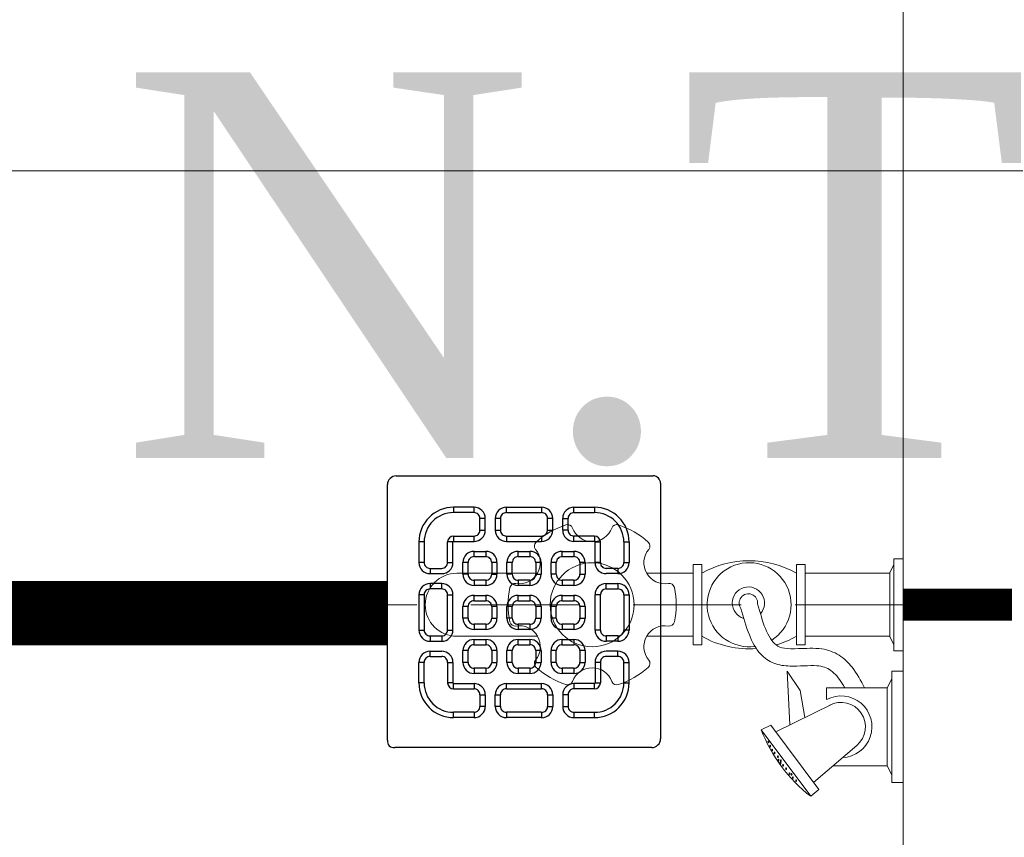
# Model space of a CAD drawing. Header units: inches. Extents: x 105152 to 158499, y 12149 to 30915.
# Tile 225 of 256: x 127259 to 127275, y 21508 to 21521. Entities that reach past the tile are written whole.
import ezdxf

# ---------------------------------------------------------------- set-up
doc = ezdxf.new("R2010")
doc.units = ezdxf.units.IN
doc.header["$MEASUREMENT"] = 0
doc.linetypes.add('DASHED2', pattern=[0.375, 0.25, -0.125])
for name, color, linetype, lineweight in [('AR - PLAN', 251, 'Continuous', 5), ('CENTER', 46, 'DASHED2', 9), ('DRAINAGE ', 7, 'Continuous', 9), ('FC', 1, 'Continuous', 9), ('HVAC SERVICE', 1, 'Continuous', 35), ('HVAC TEXT PP', 104, 'Continuous', 20), ('PD_BRICK WALL_115', 134, 'Continuous', 30), ('PD_FIXTURE', 21, 'Continuous', 25), ('PL. FICTURE', 4, 'Continuous', 25), ('PP- 75DIA Soil Waste Sewer pipe', 90, 'Continuous', 9), ('PP-Domestic  Cold Water Supply', 5, 'Continuous', 25), ('PP-TEXT', 7, 'Continuous', 40), ('PP-WWP', 3, 'Continuous', 25), ('WATER SUPPLY ', 7, 'Continuous', 9)]:
    doc.layers.add(name, color=color, linetype=linetype, lineweight=lineweight)
doc.styles.add('Arial', font='GOTHIC.TTF')
doc.styles.get("Standard").update_dxf_attribs({"font": 'arial.ttf', "height": 6})

# ---------------------------------------------------------------- blocks, each defined once
blk = doc.blocks.new('HVAC SERVICE')
at = {"layer": 'HVAC TEXT PP', "insert": (996.6047259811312, -63.71656856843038), "char_height": 6, "attachment_point": 1, "bg_fill": 2}
blk.add_mtext_dynamic_manual_height_columns('\\pxqc;150X150MM\\P200 CFM EACH', width=135.3111622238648, gutter_width=50, heights=[-16], dxfattribs=at)
blk = doc.blocks.new('FOSSIL-PP')
at = {"layer": 'CENTER', "lineweight": 5, "ltscale": 5}
blk.add_line((-0.1272366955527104, 0), (19.81248661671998, -1.77635683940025e-15), dxfattribs=at)
at = {"layer": 'FC', "color": 4, "lineweight": 5}
for p, q in [((-0.0174283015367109, 0.5321163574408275), (-0.1272366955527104, 0.5321163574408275)), ((-0.1272366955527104, -0.5321163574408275), (-0.1272366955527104, 0.5321163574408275)), ((-0.0174283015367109, 0.4597780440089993), (-0.0174283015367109, 0.5321163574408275)), ((0.0268858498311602, 0.371520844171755), (-0.0174283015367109, 0.4597780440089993)), ((1.007600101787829, -0.4645000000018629), (1.007600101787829, 0.4645000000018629)), ((1.007600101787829, 0.4645000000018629), (1.107600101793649, 0.4645000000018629)), ((1.107600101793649, -0.4645000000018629), (1.107600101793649, 0.4645000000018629)), ((2.202779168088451, -0.4645000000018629), (2.202779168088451, 0.4645000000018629)), ((2.202779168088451, 0.4645000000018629), (2.302779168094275, 0.4645000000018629)), ((2.302779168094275, -0.4645000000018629), (2.302779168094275, 0.4645000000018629)), ((0.0268858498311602, -0.371520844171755), (0.0268858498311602, 0.371520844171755)), ((0.0268858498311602, 0.3644999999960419), (1.007600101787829, 0.3644999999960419)), ((2.302779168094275, 0.3644999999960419), (2.839486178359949, 0.3644999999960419)), ((4.102151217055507, 0.3644999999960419), (5.037211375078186, 0.3644999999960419)), ((0.0268858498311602, -0.371520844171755), (-0.0174283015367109, -0.4597780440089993)), ((0.0268858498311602, -0.3644999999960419), (1.007600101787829, -0.3644999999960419)), ((2.302779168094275, -0.3644999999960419), (2.839486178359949, -0.3644999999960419)), ((4.102151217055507, -0.3644999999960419), (5.037211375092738, -0.3644999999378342)), ((-0.0174283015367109, -0.5321163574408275), (-0.1272366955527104, -0.5321163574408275)), ((-0.0174283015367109, -0.4597780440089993), (-0.0174283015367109, -0.5321163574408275)), ((1.007600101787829, -0.4645000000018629), (1.107600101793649, -0.4645000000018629)), ((2.202779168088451, -0.4645000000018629), (2.302779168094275, -0.4645000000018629)), ((0.0056314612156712, -0.7675510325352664), (-0.1272366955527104, -0.7675510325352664)), ((-0.1272366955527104, -2.055272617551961), (-0.1272366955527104, -0.7675510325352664)), ((0.0056314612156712, -0.855080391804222), (0.0056314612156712, -0.7675510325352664)), ((0.0592515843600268, -0.9618716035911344), (0.0056314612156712, -0.855080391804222)), ((0.0592515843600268, -0.9618716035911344), (0.7590317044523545, -0.9618716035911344)), ((0.0592515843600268, -1.860952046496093), (0.0592515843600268, -0.9618716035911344)), ((0.7590317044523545, -1.09644180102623), (0.7590317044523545, -0.9618716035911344)), ((0.0592515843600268, -1.860952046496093), (0.0056314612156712, -1.967743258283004)), ((0.0592515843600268, -1.860952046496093), (0.6832797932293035, -1.860952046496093)), ((0.0056314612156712, -1.967743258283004), (0.0056314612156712, -2.055272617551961)), ((0.0056314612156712, -2.055272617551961), (-0.1272366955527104, -2.055272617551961))]:
    blk.add_line(p, q, dxfattribs=at)
at = {"layer": 'FC', "color": 4, "lineweight": 5, "ltscale": 5}
for p, q in [((-0.0174283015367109, -0.4597780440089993), (-0.0174283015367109, 0.4597780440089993)), ((0.0056314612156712, -1.967743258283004), (0.0056314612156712, -0.855080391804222)), ((0.756669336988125, -1.044460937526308), (0.7590317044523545, -1.045622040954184)), ((0.7032961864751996, -1.153053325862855), (1.345810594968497, -1.468849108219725)), ((0.8500165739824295, -2.136316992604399), (1.404570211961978, -1.393042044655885)), ((0.9421114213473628, -2.215223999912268), (1.515030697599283, -1.447333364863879)), ((1.404570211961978, -1.393042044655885), (1.515030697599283, -1.447333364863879)), ((0.4109507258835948, -1.627620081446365), (0.9089827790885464, -2.054334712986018)), ((0.8500165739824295, -2.136316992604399), (0.9421114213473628, -2.215223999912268))]:
    blk.add_line(p, q, dxfattribs=at)
blk.add_lwpolyline([(1.182830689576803, -1.388744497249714), (1.215305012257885, -0.7677019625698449), (1.065066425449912, -0.9910633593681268), (1.009257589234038, -1.303433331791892)], dxfattribs=at)
at = {"layer": 'FC', "color": 4, "lineweight": 5}
blk.add_circle((3.470818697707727, 0), 0.4859999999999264, dxfattribs=at)
for centre, radius, start, end in [((3.470818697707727, 0), 0.9719999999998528, 108.194872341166, 131.8051276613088), ((3.186280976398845, 0.8656875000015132), 0.0607499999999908, 20.48731511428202, 108.194872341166), ((3.755356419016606, 0.8656875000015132), 0.0607499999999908, 71.80512765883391, 159.512684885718), ((3.470818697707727, 0), 0.9719999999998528, 48.19487233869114, 71.80512765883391), ((3.470818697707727, 0.9720000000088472), 0.2429999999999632, 200.4873151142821, 339.512684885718), ((2.863380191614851, 0.6792606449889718), 0.0607499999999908, 131.8051276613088, 219.5126848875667), ((4.078257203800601, 0.6792606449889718), 0.0607499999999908, 320.4873151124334, 48.19487233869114), ((2.629042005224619, 0.4860000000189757), 0.2429999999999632, 260.487315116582, 39.51268488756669), ((4.312595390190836, 0.4860000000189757), 0.2429999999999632, 140.4873151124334, 279.512684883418), ((1.655189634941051, -0.6011436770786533), 1.110099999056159, 60.44363985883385, 119.5563601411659), ((1.655189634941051, 0), 0.4859999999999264, 261.9846369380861, 237.5179039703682), ((5.037211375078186, 0), 0.3644999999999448, 270, 90.00000000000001), ((2.57884247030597, 0.1864268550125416), 0.0607499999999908, 80.48731511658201, 168.1948723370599), ((4.362794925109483, 0.1864268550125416), 0.0607499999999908, 11.8051276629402, 99.512684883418), ((1.663356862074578, 0.019724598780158), 0.1067664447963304, 323.8916752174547, 184.9074850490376), ((3.470818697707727, 0), 0.9719999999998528, 168.1948723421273, 191.805127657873), ((3.470818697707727, 0), 0.9719999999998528, 348.1948723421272, 11.80512765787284), ((2.57884247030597, -0.1864268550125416), 0.0607499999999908, 191.8051276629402, 279.512684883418), ((4.362794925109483, -0.1864268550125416), 0.0607499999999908, 260.487315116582, 348.1948723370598), ((2.629042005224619, -0.485999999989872), 0.2429999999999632, 320.4873151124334, 99.512684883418), ((4.312595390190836, -0.485999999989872), 0.2429999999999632, 80.48731511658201, 219.5126848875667), ((1.655189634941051, 0.6011436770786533), 1.110099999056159, 240.443639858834, 253.6648771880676), ((1.655189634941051, 0.6011436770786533), 1.110099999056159, 265.6906675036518, 299.556360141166), ((2.863380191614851, -0.6792606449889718), 0.0607499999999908, 140.4873151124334, 228.1948723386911), ((4.078257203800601, -0.6792606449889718), 0.0607499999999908, 311.8051276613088, 39.51268488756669), ((3.470818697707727, 0), 0.9719999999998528, 228.1948723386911, 251.805127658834), ((3.470818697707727, -0.9719999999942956), 0.2429999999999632, 20.48731511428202, 159.512684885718), ((3.470818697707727, 0), 0.9719999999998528, 288.194872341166, 311.8051276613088), ((3.186280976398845, -0.8656874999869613), 0.0607499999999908, 251.805127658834, 339.512684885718), ((3.755356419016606, -0.8656874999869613), 0.0607499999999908, 200.4873151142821, 288.194872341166), ((0.591334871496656, -1.41141182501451), 0.3568309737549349, 61.96820013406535, 267.3149253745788)]:
    blk.add_arc(centre, radius, start, end, dxfattribs=at)
at = {"layer": 'FC', "color": 4, "lineweight": 5, "ltscale": 5}
for centre, radius, start, end in [((1.663356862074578, 0.019724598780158), 0.186005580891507, 286.731878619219, 221.6454235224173), ((0.591334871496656, -1.41141182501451), 0.2815749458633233, 61.08158018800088, 230.1615081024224), ((-0.1482934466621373, -0.8040071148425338), 1.783400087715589, 307.6921836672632, 338.8549538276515)]:
    blk.add_arc(centre, radius, start, end, dxfattribs=at)
at = {"layer": 'FC', "color": 4, "lineweight": 5, "ltscale": 5, "extrusion": (0, 0, -1)}
for centre in [(1.431698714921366, -1.586550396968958), (1.360139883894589, -1.713467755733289), (1.389038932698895, -1.680440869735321), (1.411674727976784, -1.635234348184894), (1.288045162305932, -1.80297017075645), (1.290883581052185, -1.828659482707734), (1.31629849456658, -1.797133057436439), (1.322144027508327, -1.757246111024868), (1.227641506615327, -1.896363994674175), (1.26271458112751, -1.8564770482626), (1.110794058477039, -2.034480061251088), (1.150113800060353, -2.000021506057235), (1.163933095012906, -1.961689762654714), (1.187732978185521, -1.953256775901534)]:
    blk.add_ellipse(centre, major_axis=(0, -0.0100137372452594), ratio=0.4997253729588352, dxfattribs=at)
at = {"layer": 'FC', "color": 4, "lineweight": 5, "ltscale": 5}
for points, knots in [([(1.556981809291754, 0.0105910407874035), (1.528359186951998, -0.0919207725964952), (1.500283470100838, -0.1913991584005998), (1.43084159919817, -0.362902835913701), (1.388410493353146, -0.4291842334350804), (1.315636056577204, -0.4851731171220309), (1.287835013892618, -0.496514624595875), (1.200692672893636, -0.5098779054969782), (1.145230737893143, -0.5099230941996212), (1.000926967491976, -0.5049856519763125), (0.9079665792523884, -0.4978189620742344), (0.7436043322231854, -0.5206444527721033), (0.6731635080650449, -0.5458565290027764), (0.5561596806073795, -0.6207348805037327), (0.5070196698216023, -0.6690509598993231), (0.4079184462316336, -0.794630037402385), (0.3620819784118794, -0.8763580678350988), (0.321325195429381, -0.9618716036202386)], [0, 0, 0, 0, 0.26912061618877, 0.26912061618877, 0.5604723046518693, 0.5604723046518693, 0.7364074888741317, 0.7364074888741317, 0.9123426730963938, 0.9123426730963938, 1.15594252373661, 1.15594252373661, 1.33829174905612, 1.33829174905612, 1.520640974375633, 1.520640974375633, 1.763355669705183, 1.763355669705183, 1.763355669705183, 1.763355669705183]), ([(1.749613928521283, -0.0431943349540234), (1.720916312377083, -0.1459747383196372), (1.691671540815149, -0.2518033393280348), (1.619002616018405, -0.4309442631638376), (1.578915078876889, -0.5074994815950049), (1.479708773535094, -0.6160808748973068), (1.427712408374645, -0.6544432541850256), (1.307217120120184, -0.6999657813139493), (1.245708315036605, -0.7066800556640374), (1.072397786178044, -0.7121708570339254), (0.9604232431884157, -0.6990702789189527), (0.8027771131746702, -0.7109333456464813), (0.7553888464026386, -0.7275993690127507), (0.6617975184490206, -0.7947304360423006), (0.6179672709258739, -0.8454145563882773), (0.5666459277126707, -0.9265047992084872), (0.5564553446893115, -0.9438200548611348), (0.5464481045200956, -0.9618716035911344)], [0, 0, 0, 0, 0.2698257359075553, 0.2698257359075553, 0.4943752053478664, 0.4943752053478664, 0.6546766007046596, 0.6546766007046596, 0.8149779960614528, 0.8149779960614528, 1.117553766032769, 1.117553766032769, 1.362299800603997, 1.362299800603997, 1.607045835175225, 1.607045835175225, 1.669366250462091, 1.669366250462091, 1.669366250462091, 1.669366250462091])]:
    blk.add_open_spline(points, degree=3, knots=knots, dxfattribs=at)
blk = doc.blocks.new('WATER SUPPLY')
at = {"layer": 'PP-Domestic  Cold Water Supply', "const_width": 0.4999999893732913}
blk.add_lwpolyline([(713.664233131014, 234.7129090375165), (722.6543033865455, 234.7129090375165)], dxfattribs=at)
at = {"layer": 'PL. FICTURE', "ltscale": 30, "xscale": -1.345819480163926, "yscale": 1.345819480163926, "zscale": 1.345819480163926}
blk.add_blockref('FOSSIL-PP', (713.4929955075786, 234.7129090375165), dxfattribs=at)
blk = doc.blocks.new('PP-GRATING')
at = {"linetype": 'Continuous'}
for p, q in [((-49.72758152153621, 52.85331521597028), (49.72758152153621, 52.85331521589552)), ((52.56915760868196, 50.01173912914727), (52.5691576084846, -48.87510869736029)), ((-53.13747282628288, -49.44342391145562), (-53.13747282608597, 49.44342391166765)), ((-27.56328804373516, 40.69137005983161), (-27.56328804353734, 38.6454352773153)), ((-19.60687500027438, 40.69137005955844), (-27.56328705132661, 40.69137005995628)), ((-19.60687500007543, 38.6454352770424), (-27.56328705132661, 38.6454352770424)), ((-19.60687500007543, 38.6454352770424), (-19.60687500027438, 40.69137005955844)), ((-7.103939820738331, 38.64543329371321), (-7.103939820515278, 40.69136807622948)), ((-7.103940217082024, 40.6913679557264), (6.535625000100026, 40.6913679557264)), ((-7.103940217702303, 38.64543317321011), (6.535625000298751, 38.64543317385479)), ((6.535625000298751, 40.6913680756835), (6.535625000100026, 38.64543329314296)), ((19.03855978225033, 40.69137005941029), (26.99497183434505, 40.69137005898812)), ((19.03855978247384, 38.64543527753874), (19.03855978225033, 40.69137005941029)), ((19.03855978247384, 38.64543527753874), (26.99497183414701, 38.64543527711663)), ((26.99497282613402, 40.69137005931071), (26.99497282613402, 38.64543527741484)), ((-17.3336141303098, 31.82565266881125), (-17.33361413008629, 36.37217436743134)), ((-15.28767934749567, 36.37217433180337), (-17.3336141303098, 36.37217433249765)), ((-15.2876793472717, 31.82565266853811), (-15.28767934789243, 36.37217436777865)), ((-11.42313586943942, 36.37217242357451), (-11.42313586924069, 31.8256507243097)), ((-9.377201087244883, 36.37217242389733), (-11.42313586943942, 36.37217242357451)), ((-9.377201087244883, 36.37217242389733), (-9.377201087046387, 31.82565072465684)), ((8.808885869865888, 31.82565068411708), (8.808885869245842, 36.37217230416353)), ((10.85482065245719, 36.37217219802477), (8.808885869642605, 36.37217219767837)), ((10.85482065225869, 31.82565068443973), (10.85482065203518, 36.37217230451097)), ((14.71936413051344, 31.82565266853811), (14.71936413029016, 36.37217436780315)), ((14.71936413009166, 36.3721743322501), (16.76529891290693, 36.37217433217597)), ((16.76529891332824, 31.82565266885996), (16.76529891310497, 36.37217436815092)), ((-17.3336141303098, 31.82565266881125), (-15.2876793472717, 31.82565266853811)), ((-11.42313586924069, 31.82565076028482), (-9.377201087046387, 31.82565072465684)), ((8.808885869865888, 31.82565068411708), (10.85482065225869, 31.82565068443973)), ((16.76529891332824, 31.82565266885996), (14.71936413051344, 31.82565266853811)), ((-40.9755271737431, 27.27913152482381), (-40.9755271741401, 19.32271800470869)), ((-38.92959239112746, 27.27913092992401), (-40.9755271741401, 27.27913092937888)), ((-38.92959239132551, 27.2791315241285), (-38.92959239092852, 19.32271800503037)), ((-29.83654891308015, 19.32271788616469), (-29.83654891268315, 27.27913104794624)), ((-27.79061413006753, 27.27913104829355), (-29.83654891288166, 27.27913092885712)), ((-27.79061413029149, 19.32271788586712), (-27.79061413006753, 27.27913104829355)), ((-27.56328804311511, 29.55239179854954), (-27.56328804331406, 27.5064570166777)), ((-27.56328804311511, 29.55239179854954), (-19.60687539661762, 29.55239179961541)), ((-27.56328804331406, 27.5064570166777), (-19.60687539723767, 27.50645701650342)), ((-19.60687539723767, 27.50645701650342), (-19.60687539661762, 29.55239179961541)), ((-7.103940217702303, 29.55238981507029), (6.535625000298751, 29.55238981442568)), ((-7.103940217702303, 29.55238981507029), (-7.103940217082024, 27.50645503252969)), ((-7.103940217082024, 27.50645503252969), (6.535625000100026, 27.50645503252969)), ((6.535625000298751, 29.55238981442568), (6.535625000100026, 27.50645503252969)), ((26.99497282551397, 29.55239179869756), (19.03856017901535, 29.55239179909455)), ((19.03856017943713, 27.50645701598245), (19.03856017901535, 29.55239179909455)), ((26.99497282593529, 27.50645701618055), (19.03856017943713, 27.50645701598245)), ((26.99497282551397, 29.55239179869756), (26.99497282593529, 27.50645701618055)), ((27.22229891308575, 19.32271788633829), (27.22229891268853, 27.27913104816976)), ((27.22229891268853, 27.27913104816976), (29.26823369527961, 27.27913092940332)), ((29.26823369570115, 19.32271788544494), (29.2682336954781, 27.27913104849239)), ((38.36127717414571, 27.2791315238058), (38.36127717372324, 19.3227180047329)), ((38.36127717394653, 27.27913092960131), (40.40721195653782, 27.27913092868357)), ((40.40721195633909, 27.2791315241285), (40.40721195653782, 19.32271800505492)), ((-19.60687500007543, 23.64191361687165), (-15.06035345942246, 23.64191361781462)), ((-19.60687499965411, 21.59597883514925), (-19.60687500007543, 23.64191361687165)), ((-15.06035345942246, 23.64191361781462), (-15.06035345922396, 21.59597883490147)), ((-2.557418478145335, 23.64191353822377), (1.98910306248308, 23.64191353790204)), ((-2.55741847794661, 21.59597875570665), (-2.557418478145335, 23.64191353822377)), ((1.98910306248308, 23.64191353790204), (1.989103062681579, 21.59597875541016)), ((14.49203804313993, 23.64191353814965), (19.03855958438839, 23.64191353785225)), ((14.49203804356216, 21.59597875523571), (14.49203804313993, 23.64191353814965)), ((19.03855958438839, 23.64191353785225), (19.03855958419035, 21.59597875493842)), ((-38.92959239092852, 19.32271800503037), (-40.97552717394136, 19.32271811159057)), ((-29.83654891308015, 19.32271788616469), (-27.79061413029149, 19.32271788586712)), ((-23.92607065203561, 14.77619622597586), (-23.92607065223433, 19.32271792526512)), ((-21.88013586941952, 19.32271792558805), (-23.92607065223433, 19.32271792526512)), ((-21.88013586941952, 14.77619626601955), (-21.88013586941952, 19.32271788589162)), ((-19.60687480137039, 21.59597875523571), (-15.0603532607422, 21.59597875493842)), ((-12.78709239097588, 19.32271784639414), (-12.78709239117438, 14.77619614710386)), ((-10.74115760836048, 19.32271796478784), (-12.78709239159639, 19.32271796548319)), ((-10.74115760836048, 19.32271796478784), (-10.74115760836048, 14.77619634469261)), ((-6.876614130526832, 14.7761961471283), (-6.876614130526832, 19.32271784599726)), ((-4.830679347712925, 19.3227178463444), (-6.876614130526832, 19.32271784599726)), ((-4.830679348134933, 14.77619614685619), (-4.830679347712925, 19.3227178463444)), ((-2.55741847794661, 21.59597875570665), (1.989103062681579, 21.59597875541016)), ((4.262364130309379, 19.32271788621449), (4.262364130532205, 14.77619626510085)), ((6.308298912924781, 19.32271788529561), (4.262364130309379, 19.32271788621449)), ((6.308298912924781, 19.32271788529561), (6.308298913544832, 14.77619626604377)), ((10.17284239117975, 14.77619614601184), (10.1728423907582, 19.32271784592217)), ((12.21877717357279, 19.32271784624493), (10.1728423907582, 19.32271784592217)), ((12.21877717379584, 14.77619614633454), (12.21877717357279, 19.32271784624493)), ((14.49203804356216, 21.59597875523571), (19.03855958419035, 21.59597875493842)), ((21.31182065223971, 19.32271788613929), (21.31182065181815, 14.77619626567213)), ((23.35775543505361, 19.32271788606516), (21.31182065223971, 19.32271788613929)), ((23.35775543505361, 19.32271788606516), (23.35775543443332, 14.776196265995)), ((29.26823369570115, 19.32271788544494), (27.22229891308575, 19.32271788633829)), ((38.36127717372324, 19.3227180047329), (40.40721195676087, 19.32271811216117)), ((-36.65633152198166, 17.04945701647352), (-32.10981017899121, 17.0494570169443)), ((-36.65633152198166, 17.04945701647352), (-36.65633152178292, 15.00352223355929)), ((36.08801630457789, 17.04945701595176), (31.54149496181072, 17.04945701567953)), ((36.08801630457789, 17.04945701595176), (36.08801630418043, 15.00352223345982)), ((-36.65633152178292, 15.00352223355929), (-32.10981017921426, 15.00352223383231)), ((-21.88013586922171, 14.77619622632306), (-23.92607065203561, 14.77619622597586)), ((-15.06035365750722, 12.50293527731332), (-19.60687499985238, 12.50293527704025)), ((-19.60687460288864, 12.50293535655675), (-19.60687460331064, 10.45700057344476)), ((-15.06035326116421, 12.50293535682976), (-15.0603532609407, 10.45700057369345)), ((-12.78709239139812, 14.7761963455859), (-10.74115760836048, 14.77619634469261)), ((-4.830679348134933, 14.77619614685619), (-6.876614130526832, 14.7761961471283)), ((1.98910326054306, 12.50293527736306), (-2.557418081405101, 12.50293527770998)), ((-2.557418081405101, 12.50293527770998), (-2.557418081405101, 10.45700049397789)), ((1.98910326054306, 12.50293527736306), (1.989103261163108, 10.45700049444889)), ((4.262364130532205, 14.77619626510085), (6.308298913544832, 14.77619626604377)), ((12.21877717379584, 14.77619614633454), (10.17284239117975, 14.77619614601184)), ((19.03855978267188, 12.50293527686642), (14.49203844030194, 12.50293527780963)), ((14.49203844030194, 12.50293527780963), (14.49203843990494, 10.45700049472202)), ((19.03855978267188, 12.50293527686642), (19.03855978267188, 10.45700049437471)), ((21.31182065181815, 14.77619626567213), (23.35775543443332, 14.776196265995)), ((36.08801630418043, 15.00352223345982), (31.54149496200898, 15.00352223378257)), ((-32.10980978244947, 11.1389787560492), (-36.65633132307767, 11.1389787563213)), ((-36.65633132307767, 11.1389787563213), (-36.65633132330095, 9.093043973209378)), ((-32.10980978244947, 9.093043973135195), (-36.65633132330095, 9.093043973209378)), ((-32.10980978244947, 9.093043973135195), (-32.10980978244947, 11.1389787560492)), ((-15.0603532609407, 10.45700057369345), (-19.60687460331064, 10.45700057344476)), ((1.989103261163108, 10.45700049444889), (-2.557418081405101, 10.45700049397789)), ((19.03855978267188, 10.45700049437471), (14.49203843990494, 10.45700049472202)), ((31.5414945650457, 11.13897875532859), (36.0880161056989, 11.13897875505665)), ((31.5414945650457, 9.09304397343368), (31.5414945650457, 11.13897875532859)), ((31.5414945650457, 9.09304397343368), (36.08801610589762, 9.093043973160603)), ((36.0880161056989, 11.13897875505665), (36.08801610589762, 9.093043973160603)), ((-40.97552717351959, 6.819783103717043), (-40.97552717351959, -6.819781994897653)), ((-38.92959239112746, 6.819783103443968), (-40.97552717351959, 6.819783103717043)), ((-38.92959239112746, 6.819783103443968), (-38.92959239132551, -6.819781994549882)), ((-29.83654891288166, -6.819782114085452), (-29.83654891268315, 6.819783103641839)), ((-29.83654891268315, 6.819783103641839), (-27.79061413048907, 6.819783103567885)), ((-27.79061413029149, -6.819782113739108), (-27.79061413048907, 6.819783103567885)), ((-19.60687499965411, 6.592456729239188), (-15.06035345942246, 6.592456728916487)), ((-19.60687499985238, 4.546521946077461), (-19.60687499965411, 6.592456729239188)), ((-19.60687480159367, 4.546522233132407), (-15.0603532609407, 4.546522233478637)), ((-15.06035345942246, 6.592456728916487), (-15.06035345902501, 4.546521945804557)), ((-2.557418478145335, 6.592457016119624), (1.98910306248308, 6.592457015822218)), ((-2.557418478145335, 4.546522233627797), (-2.557418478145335, 6.592457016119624)), ((-2.557418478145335, 4.546522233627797), (1.98910306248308, 4.546522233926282)), ((1.98910306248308, 6.592457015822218), (1.98910306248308, 4.546522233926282)), ((14.49203804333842, 6.592456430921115), (19.0385595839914, 6.59245643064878)), ((14.49203804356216, 4.546521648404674), (14.49203804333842, 6.592456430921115)), ((14.49203804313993, 4.546522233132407), (19.03855958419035, 4.546522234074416)), ((19.0385595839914, 6.59245643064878), (19.03855958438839, 4.546521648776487)), ((27.22229891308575, -6.819782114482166), (27.22229891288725, 6.819783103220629)), ((29.26823369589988, 6.819783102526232), (27.22229891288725, 6.819783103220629)), ((29.2682336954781, -6.819782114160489), (29.26823369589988, 6.819783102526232)), ((38.36127717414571, 6.819783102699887), (38.36127717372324, -6.819781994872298)), ((38.36127717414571, 6.819783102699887), (40.40721195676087, 6.819783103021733)), ((40.40721195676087, 6.819783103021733), (40.40721195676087, -6.819781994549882)), ((-23.92607065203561, -2.27326066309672), (-23.92607065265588, 2.273261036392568)), ((-21.8801358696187, 2.273261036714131), (-23.92607065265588, 2.273261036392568)), ((-21.8801358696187, -2.273260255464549), (-21.8801358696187, 2.273261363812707)), ((-12.78709239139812, 2.273261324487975), (-12.78709239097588, -2.273260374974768)), ((-10.74115760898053, 2.27326107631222), (-12.78709239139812, 2.273261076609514)), ((-10.74115760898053, 2.27326107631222), (-10.74115760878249, -2.273260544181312)), ((-6.876614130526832, -2.273260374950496), (-6.876614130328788, 2.273261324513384)), ((-4.830679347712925, 2.273261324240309), (-6.876614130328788, 2.273261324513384)), ((-4.830679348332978, -2.273260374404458), (-4.830679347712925, 2.273261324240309)), ((4.262364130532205, 2.273261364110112), (4.262364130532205, -2.273260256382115)), ((6.308298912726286, 2.273261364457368), (4.262364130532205, 2.273261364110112)), ((6.308298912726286, 2.273261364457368), (6.308298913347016, -2.273260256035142)), ((10.17284239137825, -2.273260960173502), (10.17284239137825, 2.273260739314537)), ((12.21877717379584, 2.273260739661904), (10.17284239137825, 2.273260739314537)), ((12.21877717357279, -2.273260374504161), (12.21877717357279, 2.273261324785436)), ((21.31182065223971, 2.273261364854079), (21.31182065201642, -2.273260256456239)), ((23.35775543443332, 2.273260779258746), (21.3118206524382, 2.27326077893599)), ((23.35775543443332, 2.273260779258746), (23.35775543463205, -2.273260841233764)), ((-21.8801358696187, -2.273260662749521), (-23.92607065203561, -2.27326066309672)), ((-12.78709239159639, -2.27326054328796), (-10.74115760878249, -2.273260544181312)), ((-4.830679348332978, -2.273260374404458), (-6.876614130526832, -2.273260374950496)), ((4.262364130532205, -2.273260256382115), (6.308298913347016, -2.273260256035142)), ((12.21877717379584, -2.273260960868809), (10.17284239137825, -2.273260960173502)), ((21.31182065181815, -2.273260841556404), (23.35775543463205, -2.273260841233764)), ((-40.9755271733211, -6.819781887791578), (-38.92959239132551, -6.819781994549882)), ((-29.83654891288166, -6.819782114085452), (-27.79061413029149, -6.819782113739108)), ((-15.06035365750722, -4.546521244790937), (-19.60687499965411, -4.546521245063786)), ((-19.60687460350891, -4.546521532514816), (-19.60687460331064, -6.592456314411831)), ((-15.06035326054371, -6.592456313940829), (-19.60687460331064, -6.592456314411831)), ((-15.0603532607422, -4.546521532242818), (-15.06035326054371, -6.592456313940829)), ((1.98910326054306, -4.546521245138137), (-2.557418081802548, -4.546521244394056)), ((-2.557418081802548, -4.546521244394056), (-2.557418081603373, -6.59245602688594)), ((1.989103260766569, -6.592456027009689), (-2.557418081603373, -6.59245602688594)), ((1.98910326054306, -4.546521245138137), (1.989103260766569, -6.592456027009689)), ((19.03855978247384, -4.54652124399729), (14.4920384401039, -4.546521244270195)), ((14.49203843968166, -4.546521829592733), (14.4920384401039, -6.592456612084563)), ((19.03855978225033, -6.592456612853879), (14.4920384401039, -6.592456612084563)), ((19.03855978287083, -4.546521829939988), (19.03855978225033, -6.592456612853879)), ((29.2682336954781, -6.819782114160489), (27.22229891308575, -6.819782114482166)), ((40.40721195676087, -6.819781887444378), (38.36127717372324, -6.819781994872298)), ((-36.65633152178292, -9.093042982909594), (-32.10981017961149, -9.093042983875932)), ((-36.65633152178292, -9.093042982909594), (-36.65633152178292, -11.13897776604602)), ((-36.65633152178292, -11.13897776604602), (-32.10981017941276, -11.13897776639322)), ((-32.10981017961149, -9.093042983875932), (-32.10981053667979, -11.13897776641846)), ((-19.60687500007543, -10.45699942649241), (-15.06035345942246, -10.456999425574)), ((-19.60687499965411, -12.50293420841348), (-19.60687500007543, -10.45699942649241)), ((-15.06035345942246, -10.456999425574), (-15.06035345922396, -12.5029342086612)), ((-2.557418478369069, -10.45699950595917), (1.98910306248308, -10.45699950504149)), ((-2.557418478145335, -12.50293428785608), (-2.557418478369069, -10.45699950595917)), ((1.98910306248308, -10.45699950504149), (1.98910306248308, -12.5029342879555)), ((14.49203804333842, -10.45699950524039), (19.03855958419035, -10.4569995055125)), ((14.49203804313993, -12.50293428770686), (14.49203804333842, -10.45699950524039)), ((19.03855958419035, -10.4569995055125), (19.03855958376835, -12.50293428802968)), ((36.0880163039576, -9.09304298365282), (31.54149496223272, -9.093042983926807)), ((31.54149496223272, -9.093042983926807), (31.54149531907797, -11.13897776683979)), ((36.08801630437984, -11.13897776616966), (31.54149496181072, -11.13897776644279)), ((36.0880163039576, -9.09304298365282), (36.08801630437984, -11.13897776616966)), ((-36.65633152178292, -17.04945743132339), (-36.65633152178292, -15.00352264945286)), ((-36.65633152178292, -15.00352264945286), (-32.10981017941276, -15.00352264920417)), ((-23.92607065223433, -19.32271681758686), (-23.92607065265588, -14.77619511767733)), ((-21.8801358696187, -14.77619511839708), (-23.92607065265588, -14.77619511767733)), ((-21.8801358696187, -19.32271677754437), (-21.88013586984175, -14.77619515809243)), ((-19.6068748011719, -12.50293428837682), (-15.0603532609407, -12.50293428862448)), ((-12.78709239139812, -14.77619519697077), (-12.78709239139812, -19.32271689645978)), ((-10.74115760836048, -14.77619507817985), (-12.78709239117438, -14.77619507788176)), ((-10.74115760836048, -14.77619507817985), (-10.74115760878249, -19.32271669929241)), ((-6.876614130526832, -19.32271689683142), (-6.876614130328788, -14.77619519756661)), ((-4.830679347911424, -14.77619519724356), (-6.876614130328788, -14.77619519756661)), ((-4.830679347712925, -19.32271689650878), (-4.830679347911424, -14.77619519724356)), ((-2.557418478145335, -12.50293428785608), (1.98910306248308, -12.5029342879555)), ((4.262364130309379, -14.77619515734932), (4.262364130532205, -19.32271677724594)), ((6.308298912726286, -14.77619515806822), (4.262364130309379, -14.77619515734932)), ((6.308298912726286, -14.77619515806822), (6.308298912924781, -19.32271677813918)), ((10.1728423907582, -19.32271689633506), (10.17284239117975, -14.77619519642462)), ((12.21877717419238, -14.77619519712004), (10.17284239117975, -14.77619519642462)), ((12.21877717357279, -19.32271689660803), (12.21877717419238, -14.77619519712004)), ((14.49203804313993, -12.50293428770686), (19.03855958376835, -12.50293428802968)), ((21.31182065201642, -14.77619515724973), (21.31182065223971, -19.32271677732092)), ((23.35775543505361, -14.77619515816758), (21.31182065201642, -14.77619515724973)), ((23.35775543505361, -14.77619515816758), (23.35775543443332, -19.32271677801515)), ((36.0880163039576, -15.00352264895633), (31.54149496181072, -15.00352264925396)), ((36.08801630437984, -17.04945743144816), (36.0880163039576, -15.00352264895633)), ((-36.65633152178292, -17.04945743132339), (-32.10981017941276, -17.04945743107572)), ((36.08801630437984, -17.04945743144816), (31.54149496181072, -17.04945743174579)), ((-40.9755271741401, -27.27913193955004), (-40.9755271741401, -19.32271842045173)), ((-38.92959239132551, -19.32271842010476), (-40.97552717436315, -19.32271852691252)), ((-38.92959239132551, -27.27913193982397), (-38.92959239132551, -19.32271842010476)), ((-29.83654891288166, -19.32271830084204), (-27.79061413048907, -19.32271830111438)), ((-29.83654891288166, -19.32271830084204), (-29.83654891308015, -27.27913146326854)), ((-27.79061413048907, -19.32271830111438), (-27.79061413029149, -27.27913146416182)), ((-21.88013586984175, -19.32271681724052), (-23.92607065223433, -19.32271681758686)), ((-15.0603532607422, -21.59597776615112), (-19.60687500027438, -21.59597776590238)), ((-19.60687460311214, -21.59597768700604), (-19.60687460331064, -23.6419124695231)), ((-15.0603532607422, -21.59597768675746), (-15.06035326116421, -23.64191246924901)), ((-12.78709239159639, -19.32271669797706), (-10.74115760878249, -19.32271669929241)), ((-4.830679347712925, -19.32271689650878), (-6.876614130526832, -19.32271689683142)), ((1.989103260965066, -21.59597776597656), (-2.557418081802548, -21.59597776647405)), ((-2.557418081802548, -21.59597776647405), (-2.557418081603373, -23.64191254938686)), ((1.989103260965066, -21.59597776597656), (1.989103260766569, -23.64191254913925)), ((4.262364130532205, -19.32271677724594), (6.308298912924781, -19.32271677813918)), ((12.21877717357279, -19.32271689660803), (10.1728423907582, -19.32271689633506)), ((19.03855978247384, -21.59597776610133), (14.49203804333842, -21.59597776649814)), ((14.4920384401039, -21.59597776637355), (14.4920384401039, -23.64191254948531)), ((19.03855978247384, -21.59597776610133), (19.03855978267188, -23.64191254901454)), ((21.31182065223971, -19.32271677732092), (23.35775543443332, -19.32271677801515)), ((27.22229891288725, -19.32271830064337), (27.22229891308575, -27.27913146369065)), ((29.26823369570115, -19.32271830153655), (27.22229891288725, -19.32271830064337)), ((29.26823369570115, -19.32271830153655), (29.2682336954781, -27.279131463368)), ((38.36127717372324, -19.32271842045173), (40.40721195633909, -19.32271852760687)), ((38.36127717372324, -27.27913193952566), (38.36127717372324, -19.32271842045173)), ((40.40721195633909, -27.27913193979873), (40.40721195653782, -19.32271842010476)), ((-15.06035326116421, -23.64191246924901), (-19.60687460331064, -23.6419124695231)), ((1.989103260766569, -23.64191254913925), (-2.557418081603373, -23.64191254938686)), ((19.03855978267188, -23.64191254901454), (14.4920384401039, -23.64191254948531)), ((-38.92959239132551, -27.2791313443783), (-40.97552717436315, -27.27913134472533)), ((-27.79061413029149, -27.27913146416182), (-29.83654891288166, -27.27913134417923)), ((-27.56328804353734, -27.50645743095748), (-19.60687539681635, -27.50645743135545)), ((-27.56328804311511, -29.55239221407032), (-27.56328804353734, -27.50645743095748)), ((-27.56328804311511, -29.55239221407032), (-19.60687539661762, -29.5523922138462)), ((-19.60687539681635, -27.50645743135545), (-19.60687539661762, -29.5523922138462)), ((-7.103940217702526, -27.5064560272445), (6.535624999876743, -27.50645602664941)), ((-7.103940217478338, -29.55239081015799), (-7.103940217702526, -27.5064560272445)), ((-7.103940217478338, -29.55239081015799), (6.535624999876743, -29.5523908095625)), ((6.535624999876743, -29.5523908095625), (6.535624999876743, -27.50645602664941)), ((26.99497282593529, -27.50645743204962), (19.03856017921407, -27.50645743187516)), ((19.03856017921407, -27.50645743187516), (19.03856017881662, -29.55239221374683)), ((26.99497282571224, -29.55239221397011), (19.03856017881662, -29.55239221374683)), ((26.99497282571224, -29.55239221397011), (26.99497282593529, -27.50645743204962)), ((27.22229891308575, -27.27913146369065), (29.26823369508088, -27.27913134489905)), ((38.36127717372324, -27.27913134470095), (40.40721195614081, -27.27913134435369)), ((-17.33361413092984, -31.82565308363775), (-17.33361413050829, -36.37217478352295)), ((-17.33361413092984, -31.82565308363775), (-15.28767934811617, -31.82565308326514)), ((-15.28767934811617, -31.82565308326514), (-15.28767934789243, -36.37217478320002)), ((-11.42313586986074, -36.37217341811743), (-11.42313587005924, -31.82565171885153)), ((-11.42313587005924, -31.82565175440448), (-9.377201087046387, -31.82565171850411)), ((-9.377201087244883, -36.37217341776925), (-9.377201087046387, -31.82565171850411)), ((8.808885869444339, -31.82565168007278), (8.808885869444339, -36.37217329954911)), ((8.808885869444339, -31.82565168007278), (10.85482065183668, -31.82565167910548)), ((10.85482065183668, -31.82565167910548), (10.85482065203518, -36.37217329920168)), ((14.71936413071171, -31.82565308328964), (14.71936412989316, -36.37217478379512)), ((16.76529891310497, -31.82565308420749), (14.71936413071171, -31.82565308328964)), ((16.76529891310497, -31.82565308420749), (16.76529891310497, -36.37217478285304)), ((-15.28767934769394, -36.37217474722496), (-17.33361413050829, -36.37217474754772)), ((-9.377201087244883, -36.37217341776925), (-11.42313586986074, -36.37217341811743)), ((8.83294082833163, -36.42318279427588), (10.87884350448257, -36.4346446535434)), ((14.71936412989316, -36.3721747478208), (16.76529891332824, -36.37217474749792)), ((-27.56328804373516, -40.69137047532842), (-27.56328804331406, -38.64543569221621)), ((-19.60687500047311, -38.6454356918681), (-27.56328705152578, -38.64543569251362)), ((-19.60687500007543, -40.69137047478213), (-27.56328705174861, -40.69137047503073)), ((-19.60687500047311, -38.6454356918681), (-19.60687500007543, -40.69137047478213)), ((6.535624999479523, -38.64543428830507), (-7.103939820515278, -38.6454342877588)), ((-7.103939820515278, -38.6454342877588), (-7.103939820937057, -40.6913690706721)), ((6.535624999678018, -40.6913690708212), (-7.103939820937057, -40.6913690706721)), ((6.546979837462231, -38.68367258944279), (6.535517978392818, -40.72957526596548)), ((19.03855978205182, -38.64543569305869), (19.03855978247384, -40.69137047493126)), ((19.03855978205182, -38.64543569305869), (26.99497183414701, -38.64543569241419)), ((19.03855978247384, -40.69137047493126), (26.99497183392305, -40.69137047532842)), ((26.99497282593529, -40.69137047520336), (26.99497282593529, -38.64543569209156)), ((49.15926630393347, -52.28500000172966), (-50.29589673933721, -52.28500000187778))]:
    blk.add_line(p, q, dxfattribs=at)
for centre, radius, start, end in [((-49.72758152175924, 49.44342391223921), 3.409891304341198, 89.99999999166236, 179.9999999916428), ((49.72758152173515, 50.01173912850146), 2.841576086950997, 359.9999999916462, 89.99999999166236), ((-27.56328804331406, 27.27913092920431), 13.41223913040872, 89.99999498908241, 179.9999970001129), ((-27.56328804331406, 27.27913092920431), 11.366304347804, 89.99999498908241, 179.9999970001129), ((-19.60687499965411, 36.37217440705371), 4.319195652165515, 359.9999990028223, 89.99999999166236), ((-19.60687499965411, 36.37217440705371), 2.273260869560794, 359.9999990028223, 89.99999999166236), ((-7.103940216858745, 36.37217242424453), 4.319195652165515, 89.99998998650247, 179.9999999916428), ((-7.103940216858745, 36.37217242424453), 2.273260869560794, 89.99998998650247, 179.9999999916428), ((6.535625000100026, 36.37217242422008), 4.319195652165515, 359.9999970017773, 89.99999999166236), ((6.535625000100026, 36.37217242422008), 2.273260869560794, 359.9999970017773, 89.99999999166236), ((19.03855978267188, 36.37217440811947), 4.319195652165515, 89.99999999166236, 180.0000010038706), ((19.03855978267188, 36.37217440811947), 2.273260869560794, 89.99999999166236, 180.0000010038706), ((26.99497282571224, 27.27913092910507), 13.41223913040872, 3.0032057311e-06, 90.00000499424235), ((26.99497282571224, 27.27913092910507), 11.366304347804, 3.0032057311e-06, 90.00000499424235), ((-19.60687499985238, 31.82565266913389), 4.319195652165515, 269.9999899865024, 359.9999999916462), ((-19.60687499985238, 31.82565266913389), 2.273260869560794, 269.9999899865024, 359.9999999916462), ((-7.103940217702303, 31.82565068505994), 4.319195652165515, 179.9999990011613, 269.9999999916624), ((-7.103940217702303, 31.82565068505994), 2.273260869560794, 179.9999990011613, 269.9999999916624), ((6.535625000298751, 31.8256506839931), 4.319195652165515, 269.9999999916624, 359.9999999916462), ((6.535625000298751, 31.8256506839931), 2.273260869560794, 269.9999999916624, 359.9999999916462), ((19.03855978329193, 31.82565266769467), 4.319195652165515, 179.9999999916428, 270.0000099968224), ((19.03855978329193, 31.82565266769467), 2.273260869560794, 179.9999999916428, 270.0000099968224), ((-27.56328804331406, 27.27913092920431), 2.273260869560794, 89.99999999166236, 179.9999970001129), ((-27.56328804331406, 27.27913092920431), 0.2273260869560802, 89.99999999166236, 179.9999970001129), ((26.99497282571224, 27.27913092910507), 2.273260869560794, 3.0032057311e-06, 89.99999999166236), ((26.99497282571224, 27.27913092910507), 0.2273260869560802, 3.0032057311e-06, 89.99999999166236), ((-19.60687499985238, 19.32271796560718), 4.319195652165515, 89.99999999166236, 180.0000010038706), ((-15.0603532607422, 19.32271796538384), 4.319195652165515, 359.9999999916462, 90.00000499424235), ((-2.557418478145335, 19.32271788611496), 4.319195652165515, 89.99999999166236, 180.0000010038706), ((1.989103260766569, 19.32271788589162), 4.319195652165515, 359.9999999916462, 90.00000499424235), ((14.49203804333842, 19.3227178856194), 4.319195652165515, 89.99999999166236, 180.0000010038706), ((19.03855978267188, 19.32271788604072), 4.319195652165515, 359.9999999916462, 90.00000499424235), ((-36.65633152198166, 19.3227178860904), 4.319195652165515, 179.9999970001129, 269.9999999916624), ((-36.65633152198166, 19.3227178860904), 2.273260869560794, 179.9999970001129, 269.9999999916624), ((-32.10980978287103, 19.32271788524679), 4.319195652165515, 269.9999899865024, 359.9999999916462), ((-32.10980978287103, 19.32271788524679), 2.273260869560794, 269.9999899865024, 359.9999999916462), ((-19.60687499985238, 19.32271788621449), 2.273260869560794, 89.99999498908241, 179.9999999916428), ((-19.60687499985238, 19.32271796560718), 2.273260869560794, 89.99999999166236, 180.0000010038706), ((-15.0603532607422, 19.32271788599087), 2.273260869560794, 359.9999990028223, 89.99999999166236), ((-2.557418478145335, 19.32271788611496), 2.273260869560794, 89.99999999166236, 180.0000010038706), ((-2.557418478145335, 19.32271788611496), 2.273260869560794, 89.99999999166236, 180.0000010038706), ((1.989103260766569, 19.32271788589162), 2.273260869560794, 359.9999999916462, 90.00000499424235), ((14.49203804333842, 19.3227178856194), 2.273260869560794, 89.99999999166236, 180.0000010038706), ((19.03855978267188, 19.32271788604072), 2.273260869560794, 359.9999999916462, 90.00000499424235), ((31.54149456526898, 19.32271788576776), 4.319195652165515, 179.9999999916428, 270.0000099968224), ((31.54149456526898, 19.32271788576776), 2.273260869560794, 179.9999999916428, 270.0000099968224), ((36.08801630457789, 19.32271788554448), 2.273260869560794, 269.9999999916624, 3.0032057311e-06), ((36.08801630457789, 19.32271788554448), 4.319195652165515, 269.9999999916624, 3.0032057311e-06), ((-19.60687499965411, 14.77619622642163), 4.319195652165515, 179.9999999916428, 270.0000099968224), ((-19.60687499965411, 14.77619614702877), 2.273260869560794, 179.9999970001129, 269.9999999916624), ((-15.0603532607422, 14.77619614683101), 2.273260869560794, 269.9999899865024, 359.9999999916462), ((-15.06035326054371, 14.7761962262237), 4.319195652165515, 269.9999999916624, 3.0032057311e-06), ((-2.55741847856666, 14.77619614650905), 4.319195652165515, 179.9999999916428, 270.0000099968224), ((-2.55741847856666, 14.77619614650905), 2.273260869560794, 179.9999999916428, 270.0000099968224), ((1.98910326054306, 14.77619614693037), 2.273260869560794, 269.9999999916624, 3.0032057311e-06), ((1.98910326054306, 14.77619614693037), 4.319195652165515, 269.9999999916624, 3.0032057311e-06), ((14.49203804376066, 14.77619614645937), 4.319195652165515, 179.9999999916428, 270.0000099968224), ((14.49203804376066, 14.77619614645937), 2.273260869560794, 179.9999999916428, 270.0000099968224), ((19.03855978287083, 14.77619614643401), 2.273260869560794, 269.9999999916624, 3.0032057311e-06), ((19.03855978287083, 14.77619614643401), 4.319195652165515, 269.9999999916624, 3.0032057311e-06), ((-36.65633152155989, 6.819783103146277), 4.319195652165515, 89.99999498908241, 179.9999999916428), ((-36.65633152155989, 6.819783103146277), 2.273260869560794, 89.99999498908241, 179.9999999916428), ((-32.10980978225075, 6.81978310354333), 4.319195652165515, 359.9999999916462, 89.99999999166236), ((-32.10980978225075, 6.81978310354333), 2.273260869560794, 359.9999999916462, 89.99999999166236), ((31.54149456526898, 6.819783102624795), 4.319195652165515, 89.99999999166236, 179.9999999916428), ((31.54149456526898, 6.819783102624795), 2.273260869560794, 89.99999999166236, 179.9999999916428), ((36.08801630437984, 6.819783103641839), 4.319195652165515, 359.9999999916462, 90.00000499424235), ((36.08801630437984, 6.819783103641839), 2.273260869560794, 359.9999999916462, 90.00000499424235), ((-19.60687500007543, 2.273261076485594), 4.319195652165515, 89.99999999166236, 180.0000010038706), ((-19.60687499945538, 2.273261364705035), 2.273260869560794, 89.99999498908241, 179.9999999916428), ((-19.60687500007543, 2.273261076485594), 2.273260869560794, 89.99999999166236, 180.0000010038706), ((-15.0603532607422, 2.273261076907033), 4.319195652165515, 359.9999999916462, 90.00000499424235), ((-15.0603532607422, 2.273261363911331), 2.273260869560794, 359.9999990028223, 89.99999999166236), ((-2.557418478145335, 2.273261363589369), 4.319195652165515, 89.99999999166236, 180.0000010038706), ((-2.557418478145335, 2.273261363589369), 2.273260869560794, 89.99999999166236, 180.0000010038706), ((-2.557418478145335, 2.273261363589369), 2.273260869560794, 89.99999999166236, 180.0000010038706), ((1.989103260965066, 2.273261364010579), 4.319195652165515, 359.9999999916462, 90.00000499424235), ((1.989103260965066, 2.273261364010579), 2.273260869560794, 359.9999999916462, 90.00000499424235), ((14.49203804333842, 2.273260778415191), 4.319195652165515, 89.99999999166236, 180.0000010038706), ((14.49203804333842, 2.273261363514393), 2.273260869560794, 89.99999999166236, 180.0000010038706), ((14.49203804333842, 2.273260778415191), 2.273260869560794, 89.99999999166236, 180.0000010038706), ((19.03855978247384, 2.273260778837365), 4.319195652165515, 359.9999999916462, 90.00000499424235), ((19.03855978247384, 2.273261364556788), 2.273260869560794, 359.9999999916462, 90.00000499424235), ((-19.60687499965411, -2.273260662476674), 4.319195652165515, 179.9999999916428, 270.0000099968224), ((-19.60687499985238, -2.273260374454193), 2.273260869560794, 179.9999970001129, 269.9999999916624), ((-15.0603532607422, -2.273260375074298), 2.273260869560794, 269.9999899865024, 359.9999999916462), ((-15.0603532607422, -2.273260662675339), 4.319195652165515, 269.9999999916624, 3.0032057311e-06), ((-2.55741847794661, -2.273260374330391), 4.319195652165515, 179.9999999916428, 270.0000099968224), ((-2.55741847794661, -2.273260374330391), 2.273260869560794, 179.9999999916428, 270.0000099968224), ((1.98910326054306, -2.273260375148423), 2.273260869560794, 269.9999999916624, 3.0032057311e-06), ((1.98910326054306, -2.273260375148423), 4.319195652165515, 269.9999999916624, 3.0032057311e-06), ((14.49203804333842, -2.273260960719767), 4.319195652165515, 179.9999999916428, 270.0000099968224), ((14.49203804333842, -2.273260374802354), 2.273260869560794, 179.9999999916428, 270.0000099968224), ((19.03855978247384, -2.273260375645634), 2.273260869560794, 269.9999999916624, 3.0032057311e-06), ((19.03855978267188, -2.273260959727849), 4.319195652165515, 269.9999999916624, 3.0032057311e-06), ((-36.65633152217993, -6.81978211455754), 4.319195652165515, 179.9999970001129, 269.9999999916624), ((-36.65633152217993, -6.81978211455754), 2.273260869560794, 179.9999970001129, 269.9999999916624), ((-32.10980978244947, -6.819782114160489), 4.319195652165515, 269.9999899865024, 359.9999999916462), ((-32.10980978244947, -6.819782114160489), 2.273260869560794, 269.9999899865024, 359.9999999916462), ((31.54149456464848, -6.819782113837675), 4.319195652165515, 179.9999999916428, 270.0000099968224), ((31.54149456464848, -6.819782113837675), 2.273260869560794, 179.9999999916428, 270.0000099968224), ((36.0880163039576, -6.819782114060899), 2.273260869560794, 269.9999999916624, 3.0032057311e-06), ((36.0880163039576, -6.819782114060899), 4.319195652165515, 269.9999999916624, 3.0032057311e-06), ((-19.60687499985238, -14.77619507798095), 4.319195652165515, 89.99999999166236, 180.0000010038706), ((-15.0603532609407, -14.77619507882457), 4.319195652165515, 359.9999999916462, 90.00000499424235), ((-2.557418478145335, -14.77619515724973), 4.319195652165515, 89.99999999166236, 180.0000010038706), ((1.989103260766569, -14.77619515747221), 4.319195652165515, 359.9999999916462, 90.00000499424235), ((14.4920380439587, -14.77619515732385), 4.319195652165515, 89.99999999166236, 180.0000010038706), ((19.03855978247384, -14.77619515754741), 4.319195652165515, 359.9999999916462, 90.00000499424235), ((-36.65633152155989, -19.32271830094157), 4.319195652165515, 89.99999999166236, 180.00000300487), ((-32.10980978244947, -19.32271830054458), 4.319195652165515, 359.9999999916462, 90.00000999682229), ((-19.60687500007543, -14.77619515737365), 2.273260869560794, 89.99999498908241, 179.9999999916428), ((-19.60687499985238, -14.77619507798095), 2.273260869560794, 89.99999999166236, 180.0000010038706), ((-15.06035326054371, -14.77619515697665), 2.273260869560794, 359.9999990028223, 89.99999999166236), ((-2.557418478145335, -14.77619515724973), 2.273260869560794, 89.99999999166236, 180.0000010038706), ((-2.557418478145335, -14.77619515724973), 2.273260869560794, 89.99999999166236, 180.0000010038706), ((1.989103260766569, -14.77619515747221), 2.273260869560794, 359.9999999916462, 90.00000499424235), ((14.4920380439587, -14.77619515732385), 2.273260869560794, 89.99999999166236, 180.0000010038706), ((14.4920380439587, -14.77619515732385), 2.273260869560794, 89.99999999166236, 180.0000010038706), ((19.03855978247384, -14.77619515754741), 2.273260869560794, 359.9999999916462, 90.00000499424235), ((31.54149456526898, -19.32271830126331), 4.319195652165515, 89.99998998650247, 179.9999999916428), ((36.08801630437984, -19.32271830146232), 4.319195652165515, 359.9999970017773, 89.99999999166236), ((-36.65633152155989, -19.32271830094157), 2.273260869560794, 89.99999999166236, 180.00000300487), ((-32.10980978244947, -19.32271830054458), 2.273260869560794, 359.9999999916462, 90.00000999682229), ((31.54149456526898, -19.32271830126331), 2.273260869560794, 89.99998998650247, 179.9999999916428), ((36.08801630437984, -19.32271830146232), 2.273260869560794, 359.9999970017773, 89.99999999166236), ((-19.60687499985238, -19.32271681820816), 4.319195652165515, 179.9999999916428, 270.0000099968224), ((-19.60687500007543, -19.32271689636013), 2.273260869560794, 179.9999970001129, 269.9999999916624), ((-15.0603532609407, -19.32271689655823), 2.273260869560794, 269.9999999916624, 359.9999999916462), ((-15.0603532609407, -19.32271681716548), 4.319195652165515, 269.9999999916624, 3.0032057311e-06), ((-2.557418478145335, -19.32271689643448), 4.319195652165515, 179.9999999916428, 270.0000099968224), ((-2.557418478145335, -19.32271689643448), 2.273260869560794, 179.9999999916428, 270.0000099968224), ((1.989103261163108, -19.32271689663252), 2.273260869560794, 269.9999999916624, 3.0032057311e-06), ((1.989103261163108, -19.32271689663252), 4.319195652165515, 269.9999999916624, 3.0032057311e-06), ((14.49203804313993, -19.32271689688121), 4.319195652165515, 179.9999999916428, 270.0000099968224), ((14.49203804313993, -19.32271689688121), 2.273260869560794, 179.9999999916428, 269.9999999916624), ((19.03855978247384, -19.32271689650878), 2.273260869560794, 269.9999999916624, 3.0032057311e-06), ((19.03855978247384, -19.32271689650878), 4.319195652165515, 269.9999999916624, 3.0032057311e-06), ((-27.56328804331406, -27.27913134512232), 13.41223913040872, 180.00000300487, 270.0000049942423), ((-27.56328804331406, -27.27913134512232), 11.366304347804, 180.00000300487, 270.0000049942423), ((-27.56328804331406, -27.27913134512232), 2.273260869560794, 180.00000300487, 269.9999999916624), ((-27.56328804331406, -27.27913134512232), 0.2273260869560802, 180.00000300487, 269.9999999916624), ((-19.60687499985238, -31.82565308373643), 4.319195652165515, 359.9999999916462, 90.00000999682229), ((-19.60687499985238, -31.82565308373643), 2.273260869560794, 359.9999999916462, 90.00000999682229), ((-7.103940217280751, -31.82565167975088), 4.319195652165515, 89.99999999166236, 180.0000010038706), ((-7.103940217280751, -31.82565167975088), 2.273260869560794, 89.99999999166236, 180.0000010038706), ((6.535624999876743, -31.82565167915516), 4.319195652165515, 359.9999999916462, 89.99999999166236), ((6.535624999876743, -31.82565167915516), 2.273260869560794, 359.9999999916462, 89.99999999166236), ((19.03855978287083, -31.82565308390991), 4.319195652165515, 89.99998998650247, 179.9999999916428), ((19.03855978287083, -31.82565308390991), 2.273260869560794, 89.99998998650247, 179.9999999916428), ((26.99497282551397, -27.27913134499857), 13.41223913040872, 269.9999949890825, 359.9999970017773), ((26.99497282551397, -27.27913134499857), 11.366304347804, 269.9999949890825, 359.9999970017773), ((26.99497282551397, -27.27913134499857), 2.273260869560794, 269.9999999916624, 359.9999970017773), ((26.99497282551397, -27.27913134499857), 0.2273260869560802, 269.9999999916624, 359.9999970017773), ((-19.60687500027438, -36.37217482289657), 4.319195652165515, 269.9999999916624, 1.0038705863e-06), ((-19.60687500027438, -36.37217482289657), 2.273260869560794, 269.9999999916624, 1.0038705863e-06), ((-7.103940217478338, -36.37217341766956), 4.319195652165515, 179.9999999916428, 270.0000099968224), ((-7.103940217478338, -36.37217341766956), 2.273260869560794, 179.9999999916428, 270.0000099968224), ((6.559715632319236, -36.41044739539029), 4.319195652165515, 269.6790024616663, 359.6790124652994), ((6.559715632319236, -36.41044739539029), 2.273260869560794, 269.6790024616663, 359.6790124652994), ((19.03855978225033, -36.37217482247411), 4.319195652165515, 179.9999990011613, 269.9999999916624), ((19.03855978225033, -36.37217482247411), 2.273260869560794, 179.9999990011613, 269.9999999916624), ((-50.67448384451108, -49.82211509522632), 2.491931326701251, 171.2590690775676, 278.7566635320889), ((49.15926630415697, -48.87510869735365), 3.409891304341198, 269.9999999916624, 359.9999999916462)]:
    blk.add_arc(centre, radius, start, end, dxfattribs=at)
blk = doc.blocks.new('DRAINAGE')
at = {"layer": 'PP- 75DIA Soil Waste Sewer pipe', "ltscale": 0.015}
blk.add_lwpolyline([(972.4046672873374, 558.2241747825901, 0.9999999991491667, 0.9999999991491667, 0), (976.6712510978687, 553.9575909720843, 0.9999999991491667, 0.9999999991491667, 0), (1002.239383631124, 553.9575909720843, 0.9999999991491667, 0.9999999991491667, 0)], format="xyseb", dxfattribs=at)
at = {"layer": 'PP-WWP', "xscale": 0.04021621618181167, "yscale": 0.04021621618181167, "zscale": 40.21621618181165, "rotation": 359.9999999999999}
blk.add_blockref('PP-GRATING', (1004.376371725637, 553.9691541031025), dxfattribs=at)
at = {"layer": 'PP-TEXT', "insert": (998.0621740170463, 556.2439958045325), "char_height": 5.999999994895, "width": 26.66140014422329, "attachment_point": 7, "style": 'Arial'}
blk.add_mtext('{\\fTimes New Roman|b0|i0|c0|p0;N.T}', dxfattribs=at)
blk = doc.blocks.new('FIRST FLOOR PLAN 0')
at = {"layer": 'PD_BRICK WALL_115', "color": 251, "lineweight": 5}
blk.add_line((-14.99970914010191, -17.99980802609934), (-14.99970914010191, -121.874808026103), dxfattribs=at)
at = {"layer": 'PD_FIXTURE', "color": 251, "lineweight": 5, "ltscale": 12}
blk.add_line((-68.99970914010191, -84.24980802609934), (-8.999709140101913, -84.24980802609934), dxfattribs=at)

msp = doc.modelspace()

# ---------------------------------------------------------------- block references
at = {"layer": 'HVAC SERVICE'}
msp.add_blockref('HVAC SERVICE', (126172.1612291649, 21602.49829319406), dxfattribs=at)

# ---------------------------------------------------------------- next in the draw order: block references
at = {"layer": 'WATER SUPPLY '}
msp.add_blockref('WATER SUPPLY', (126559.4972756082, 21276.78212641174), dxfattribs=at)

# ---------------------------------------------------------------- next in the draw order: block references
at = {"layer": 'DRAINAGE '}
msp.add_blockref('DRAINAGE', (126262.8934601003, 20957.40614984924), dxfattribs=at)

# ---------------------------------------------------------------- next in the draw order: block references
at = {"layer": 'AR - PLAN', "color": 251}
msp.add_blockref('FIRST FLOOR PLAN 0', (127288.1612291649, 21602.49829319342), dxfattribs=at)

doc.saveas('drawing.dxf')
